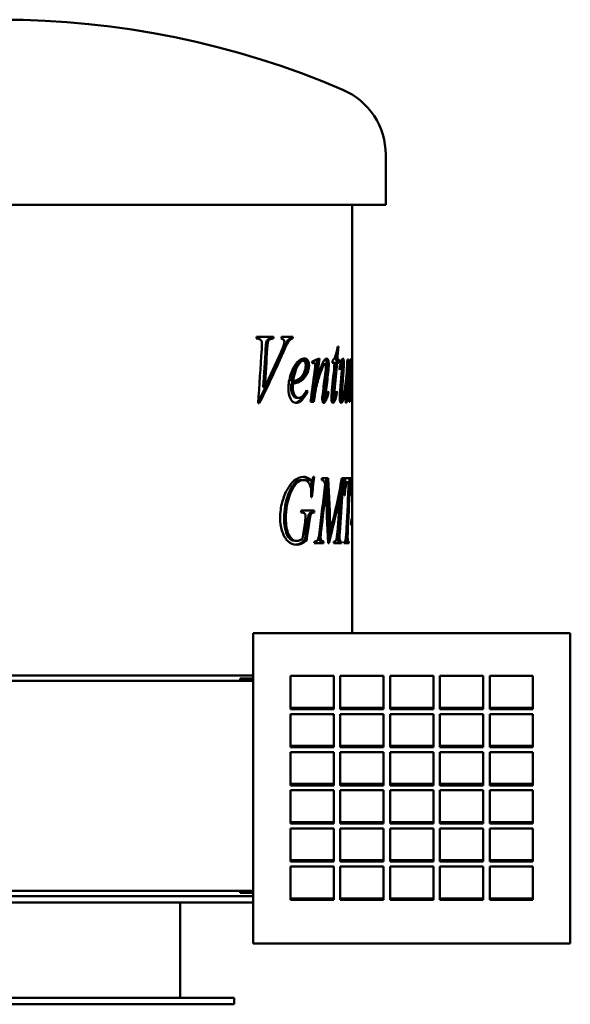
# Model space of a CAD drawing. Header units: millimetres. Extents: x 376 to 884, y 218 to 673.
# Tile 2 of 2: x 630 to 884, y 218 to 673. Entities that reach past the tile are written whole.
import ezdxf

# ---------------------------------------------------------------- set-up
doc = ezdxf.new("R2010")
doc.units = ezdxf.units.MM
doc.header["$LTSCALE"] = 3
doc.layers.add('Widoczne (ISO)', color=7, linetype='Continuous', lineweight=50)

msp = doc.modelspace()

# ---------------------------------------------------------------- linework, layer by layer
at = {"layer": 'Widoczne (ISO)'}
for p, q in [((799.12, 587.5), (799.12, 610.5)), ((799.12, 587.5), (444.12, 587.5)), ((783.62, 442.39), (783.62, 587.5)), ((739.3, 525.6), (739.85, 525.6)), ((747.27, 526.41), (739.45, 526.41)), ((743.92, 523.91), (744.68, 523.91)), ((746.34, 525.6), (747.11, 525.6)), ((756.2, 526.41), (750.99, 526.41)), ((754.29, 525.19), (755.11, 525.19)), ((755.25, 525.6), (756.08, 525.6)), ((777.22, 521.95), (776.95, 521.95)), ((760.12, 515.34), (760.98, 515.34)), ((765.12, 514.48), (765.94, 514.48)), ((774.42, 514.5), (775.51, 514.5)), ((775.63, 514.5), (776.59, 514.5)), ((775.76, 515.92), (776.71, 515.92)), ((776.59, 514.5), (777.47, 514.5)), ((777.57, 515.92), (776.71, 515.92)), ((781.92, 515.92), (781.4, 515.92)), ((782.36, 514.6), (782.57, 514.6)), ((770.16, 513.84), (771.09, 513.84)), ((778.19, 514.01), (778.78, 514.01)), ((783.15, 511.14), (783.25, 511.14)), ((783.27, 513.06), (783.4, 513.06)), ((783.43, 511.98), (783.54, 511.98)), ((755.49, 505.85), (756.32, 505.85)), ((766.31, 506.46), (767.21, 506.46)), ((780.78, 506.63), (780.96, 506.63)), ((782.5, 505.68), (782.84, 505.68)), ((742.46, 503.25), (743.21, 503.25)), ((755.41, 504.77), (756.24, 504.77)), ((762.28, 501.09), (762.92, 501.09)), ((772.35, 500.83), (772.7, 500.83)), ((774.42, 501.49), (775.37, 501.49)), ((776.23, 500.78), (776.57, 500.78)), ((781.55, 500.56), (781.7, 500.56)), ((782.38, 502.22), (782.77, 502.22)), ((757.98, 498.2), (758.83, 498.2)), ((764.38, 496.41), (765.91, 496.41)), ((765.51, 500.07), (766.4, 500.07)), ((770.47, 498.15), (771.4, 498.15)), ((774.36, 497.86), (775.31, 497.86)), ((774.51, 496.68), (775.46, 496.68)), ((778.04, 498.37), (779.01, 498.37)), ((780.51, 498.06), (781.21, 498.06)), ((780.56, 496.66), (781.19, 496.66)), ((782.17, 496.41), (782.58, 496.41)), ((782.27, 499.21), (782.66, 499.21)), ((740.14, 495.73), (740.69, 495.73)), ((760.26, 460.28), (761.12, 460.28)), ((763.12, 460.69), (764, 460.69)), ((763.84, 460.28), (764.73, 460.28)), ((765.99, 461.77), (765.62, 461.77)), ((772.57, 461.09), (769.66, 461.09)), ((780.39, 461.09), (778.83, 461.09)), ((778.83, 459.93), (779.81, 459.93)), ((779.41, 461.09), (779.41, 460.28)), ((779.41, 460.28), (780.39, 460.28)), ((780.39, 461.09), (780.39, 460.28)), ((783.37, 461.09), (780.45, 461.09)), ((770.77, 455.5), (771.41, 455.5)), ((777.79, 455.5), (778.28, 455.5)), ((780.75, 459.3), (781.74, 459.3)), ((781.74, 459.3), (781.99, 459.3)), ((781.99, 459.3), (782.49, 459.3)), ((782.49, 459.3), (782.76, 459.3)), ((764.59, 452.31), (764.97, 452.31)), ((778.24, 454.96), (779.21, 454.96)), ((780.02, 453.12), (780.19, 453.12)), ((783.15, 453.12), (783.21, 453.12)), ((766.1, 446.16), (760.05, 446.16)), ((759.92, 445.3), (760.24, 445.3)), ((765.11, 445.3), (766, 445.3)), ((783.62, 442.39), (783.24, 442.39)), ((772.67, 436.82), (773.61, 436.82)), ((781.01, 438.1), (781.67, 438.1)), ((783.18, 439.44), (783.62, 439.44)), ((783.62, 389.56), (783.62, 441.23)), ((761.71, 432.56), (762.58, 432.56)), ((776.86, 435.91), (777.83, 435.91)), ((757.16, 432.12), (758, 432.12)), ((766.08, 431.09), (770.33, 431.09)), ((766.46, 431.9), (766.18, 431.9)), ((769.51, 431.9), (770.43, 431.9)), ((772.51, 431.09), (772.84, 431.09)), ((775.08, 431.09), (778.62, 431.09)), ((775.34, 431.9), (775.15, 431.9)), ((777.57, 431.9), (778.54, 431.9)), ((778.67, 431.9), (778.54, 431.9)), ((779.8, 431.09), (782.09, 431.09)), ((779.98, 431.9), (779.86, 431.9)), ((780.99, 431.9), (781.98, 431.9)), ((782.12, 431.9), (781.98, 431.9)), ((737.88, 389.56), (737.88, 246.06)), ((884.38, 389.56), (737.88, 389.56)), ((884.38, 246.06), (884.38, 389.56)), ((617.12, 370), (732.96, 370)), ((737.88, 370), (732.96, 370)), ((755.13, 354.43), (755.13, 369.75)), ((755.13, 369.75), (775.13, 369.75)), ((775.13, 369.75), (775.13, 354.43)), ((778.13, 354.43), (778.13, 369.75)), ((778.13, 369.75), (798.13, 369.75)), ((798.13, 369.75), (798.13, 354.43)), ((801.13, 354.43), (801.13, 369.75)), ((801.13, 369.75), (821.13, 369.75)), ((821.13, 369.75), (821.13, 354.43)), ((824.13, 354.43), (824.13, 369.75)), ((824.13, 369.75), (844.13, 369.75)), ((844.13, 369.75), (844.13, 354.43)), ((847.13, 354.43), (847.13, 369.75)), ((847.13, 369.75), (867.13, 369.75)), ((867.13, 369.75), (867.13, 354.43)), ((614.77, 367.5), (731.78, 367.5)), ((731.78, 368.5), (732.96, 368.5)), ((731.78, 368.5), (731.78, 367.5)), ((737.88, 367.5), (731.78, 367.5)), ((737.88, 368.5), (732.96, 368.5)), ((755.13, 355.07), (775.13, 355.07)), ((778.13, 355.07), (798.13, 355.07)), ((801.13, 355.07), (821.13, 355.07)), ((824.13, 355.07), (844.13, 355.07)), ((847.13, 355.07), (867.13, 355.07)), ((775.13, 354.43), (755.13, 354.43)), ((755.13, 336.81), (755.13, 352.13)), ((755.13, 352.13), (775.13, 352.13)), ((775.13, 352.13), (775.13, 336.81)), ((798.13, 354.43), (778.13, 354.43)), ((778.13, 336.81), (778.13, 352.13)), ((778.13, 352.13), (798.13, 352.13)), ((798.13, 352.13), (798.13, 336.81)), ((821.13, 354.43), (801.13, 354.43)), ((801.13, 336.81), (801.13, 352.13)), ((801.13, 352.13), (821.13, 352.13)), ((821.13, 352.13), (821.13, 336.81)), ((844.13, 354.43), (824.13, 354.43)), ((824.13, 336.81), (824.13, 352.13)), ((824.13, 352.13), (844.13, 352.13)), ((844.13, 352.13), (844.13, 336.81)), ((867.13, 354.43), (847.13, 354.43)), ((847.13, 336.81), (847.13, 352.13)), ((847.13, 352.13), (867.13, 352.13)), ((867.13, 352.13), (867.13, 336.81)), ((755.13, 337.45), (775.13, 337.45)), ((775.13, 336.81), (755.13, 336.81)), ((778.13, 337.45), (798.13, 337.45)), ((798.13, 336.81), (778.13, 336.81)), ((801.13, 337.45), (821.13, 337.45)), ((821.13, 336.81), (801.13, 336.81)), ((824.13, 337.45), (844.13, 337.45)), ((844.13, 336.81), (824.13, 336.81)), ((847.13, 337.45), (867.13, 337.45)), ((867.13, 336.81), (847.13, 336.81)), ((755.13, 319.19), (755.13, 334.51)), ((755.13, 334.51), (775.13, 334.51)), ((775.13, 334.51), (775.13, 319.19)), ((778.13, 319.19), (778.13, 334.51)), ((778.13, 334.51), (798.13, 334.51)), ((798.13, 334.51), (798.13, 319.19)), ((801.13, 319.19), (801.13, 334.51)), ((801.13, 334.51), (821.13, 334.51)), ((821.13, 334.51), (821.13, 319.19)), ((824.13, 319.19), (824.13, 334.51)), ((824.13, 334.51), (844.13, 334.51)), ((844.13, 334.51), (844.13, 319.19)), ((847.13, 319.19), (847.13, 334.51)), ((847.13, 334.51), (867.13, 334.51)), ((867.13, 334.51), (867.13, 319.19)), ((755.13, 319.83), (775.13, 319.83)), ((775.13, 319.19), (755.13, 319.19)), ((778.13, 319.83), (798.13, 319.83)), ((798.13, 319.19), (778.13, 319.19)), ((801.13, 319.83), (821.13, 319.83)), ((821.13, 319.19), (801.13, 319.19)), ((824.13, 319.83), (844.13, 319.83)), ((844.13, 319.19), (824.13, 319.19)), ((847.13, 319.83), (867.13, 319.83)), ((867.13, 319.19), (847.13, 319.19)), ((755.13, 301.57), (755.13, 316.89)), ((755.13, 316.89), (775.13, 316.89)), ((775.13, 316.89), (775.13, 301.57)), ((778.13, 301.57), (778.13, 316.89)), ((778.13, 316.89), (798.13, 316.89)), ((798.13, 316.89), (798.13, 301.57)), ((801.13, 301.57), (801.13, 316.89)), ((801.13, 316.89), (821.13, 316.89)), ((821.13, 316.89), (821.13, 301.57)), ((824.13, 301.57), (824.13, 316.89)), ((824.13, 316.89), (844.13, 316.89)), ((844.13, 316.89), (844.13, 301.57)), ((847.13, 301.57), (847.13, 316.89)), ((847.13, 316.89), (867.13, 316.89)), ((867.13, 316.89), (867.13, 301.57)), ((755.13, 302.21), (775.13, 302.21)), ((775.13, 301.57), (755.13, 301.57)), ((778.13, 302.21), (798.13, 302.21)), ((798.13, 301.57), (778.13, 301.57)), ((801.13, 302.21), (821.13, 302.21)), ((821.13, 301.57), (801.13, 301.57)), ((824.13, 302.21), (844.13, 302.21)), ((844.13, 301.57), (824.13, 301.57)), ((847.13, 302.21), (867.13, 302.21)), ((867.13, 301.57), (847.13, 301.57)), ((755.13, 283.95), (755.13, 299.27)), ((755.13, 299.27), (775.13, 299.27)), ((775.13, 299.27), (775.13, 283.95)), ((778.13, 283.95), (778.13, 299.27)), ((778.13, 299.27), (798.13, 299.27)), ((798.13, 299.27), (798.13, 283.95)), ((801.13, 283.95), (801.13, 299.27)), ((801.13, 299.27), (821.13, 299.27)), ((821.13, 299.27), (821.13, 283.95)), ((824.13, 283.95), (824.13, 299.27)), ((824.13, 299.27), (844.13, 299.27)), ((844.13, 299.27), (844.13, 283.95)), ((847.13, 283.95), (847.13, 299.27)), ((847.13, 299.27), (867.13, 299.27)), ((867.13, 299.27), (867.13, 283.95)), ((755.13, 284.59), (775.13, 284.59)), ((775.13, 283.95), (755.13, 283.95)), ((778.13, 284.59), (798.13, 284.59)), ((798.13, 283.95), (778.13, 283.95)), ((801.13, 284.59), (821.13, 284.59)), ((821.13, 283.95), (801.13, 283.95)), ((824.13, 284.59), (844.13, 284.59)), ((844.13, 283.95), (824.13, 283.95)), ((847.13, 284.59), (867.13, 284.59)), ((867.13, 283.95), (847.13, 283.95)), ((755.13, 281.65), (775.13, 281.65)), ((755.13, 266.33), (755.13, 281.65)), ((775.13, 281.65), (775.13, 266.33)), ((778.13, 266.33), (778.13, 281.65)), ((778.13, 281.65), (798.13, 281.65)), ((798.13, 281.65), (798.13, 266.33)), ((801.13, 266.33), (801.13, 281.65)), ((801.13, 281.65), (821.13, 281.65)), ((821.13, 281.65), (821.13, 266.33)), ((824.13, 266.33), (824.13, 281.65)), ((824.13, 281.65), (844.13, 281.65)), ((844.13, 281.65), (844.13, 266.33)), ((847.13, 266.33), (847.13, 281.65)), ((847.13, 281.65), (867.13, 281.65)), ((867.13, 281.65), (867.13, 266.33)), ((614.77, 270.5), (731.78, 270.5)), ((737.88, 270.5), (731.78, 270.5)), ((731.78, 269.5), (731.78, 270.5)), ((731.78, 269.5), (732.96, 269.5)), ((737.88, 269.5), (732.96, 269.5)), ((737.88, 265), (436.62, 265)), ((732.96, 268), (617.12, 268)), ((704.12, 265), (704.12, 221)), ((732.96, 268), (737.88, 268)), ((755.13, 266.97), (775.13, 266.97)), ((775.13, 266.33), (755.13, 266.33)), ((778.13, 266.97), (798.13, 266.97)), ((798.13, 266.33), (778.13, 266.33)), ((801.13, 266.97), (821.13, 266.97)), ((821.13, 266.33), (801.13, 266.33)), ((824.13, 266.97), (844.13, 266.97)), ((844.13, 266.33), (824.13, 266.33)), ((847.13, 266.97), (867.13, 266.97)), ((867.13, 266.33), (847.13, 266.33)), ((737.88, 246.06), (884.38, 246.06)), ((729.12, 221), (514.12, 221)), ((729.12, 221), (729.12, 218)), ((729.12, 218), (514.12, 218))]:
    msp.add_line(p, q, dxfattribs=at)
for centre, radius, start, end in [((621.62, 273), 400, 66.7905, 113.2095), ((766.34, 610.5), 32.78, 0, 66.7905)]:
    msp.add_arc(centre, radius, start, end, dxfattribs=at)
for points in [[(739.3, 525.6), (739.35, 525.87), (739.4, 526.14), (739.45, 526.41)], [(741.81, 520.7), (741.89, 521.98), (741.93, 522.84), (741.93, 523.28)], [(743.92, 523.91), (743.82, 523.59), (743.73, 522.66), (743.63, 521.14)], [(744.68, 523.91), (744.58, 523.59), (744.48, 522.66), (744.39, 521.14)], [(746.49, 526.41), (746.44, 526.14), (746.39, 525.87), (746.34, 525.6)], [(747.27, 526.41), (747.22, 526.14), (747.16, 525.87), (747.11, 525.6)], [(750.82, 525.6), (750.88, 525.87), (750.93, 526.14), (750.99, 526.41)], [(752.07, 522.84), (752.2, 523.29), (752.26, 523.69), (752.26, 524.04)], [(755.25, 525.6), (754.85, 525.54), (754.53, 525.4), (754.29, 525.19)], [(756.08, 525.6), (755.67, 525.54), (755.35, 525.4), (755.11, 525.19)], [(755.37, 526.41), (755.33, 526.14), (755.29, 525.87), (755.25, 525.6)], [(756.2, 526.41), (756.16, 526.14), (756.12, 525.87), (756.08, 525.6)], [(740.14, 495.73), (740.7, 504.05), (741.26, 512.38), (741.81, 520.7)], [(743.63, 521.14), (743.24, 515.18), (742.85, 509.22), (742.46, 503.25)], [(744.39, 521.14), (744, 515.18), (743.61, 509.22), (743.21, 503.25)], [(743.21, 503.25), (745.79, 508.58), (748.27, 513.91), (750.63, 519.23)], [(750.63, 519.23), (751.4, 520.96), (751.88, 522.17), (752.07, 522.84)], [(777.22, 521.95), (777.06, 519.94), (776.89, 517.93), (776.71, 515.92)], [(750.67, 518.69), (747.39, 511.18), (743.88, 503.67), (740.17, 496.16)], [(751.47, 518.69), (748.11, 511.04), (744.5, 503.38), (740.69, 495.73)], [(765.06, 515.07), (766.24, 515.52), (767.37, 515.98), (768.44, 516.44)], [(765.15, 514.26), (765.12, 514.53), (765.09, 514.8), (765.06, 515.07)], [(765.52, 514.38), (765.4, 514.34), (765.27, 514.3), (765.15, 514.26)], [(765.94, 514.48), (765.86, 514.48), (765.73, 514.44), (765.52, 514.38)], [(767.49, 516.04), (767.1, 512.85), (766.71, 509.65), (766.31, 506.46)], [(768.44, 516.44), (768.04, 513.11), (767.63, 509.79), (767.21, 506.46)], [(774.26, 501.71), (774.69, 505.97), (775.11, 510.24), (775.51, 514.5)], [(774.42, 514.5), (774.45, 514.8), (774.47, 515.09), (774.5, 515.38)], [(775.63, 514.5), (775.24, 510.16), (774.84, 505.83), (774.42, 501.49)], [(776.59, 514.5), (776.2, 510.16), (775.79, 505.83), (775.37, 501.49)], [(775.9, 517.59), (775.85, 517.03), (775.8, 516.48), (775.76, 515.92)], [(776.61, 515.92), (776.58, 515.45), (776.54, 514.98), (776.51, 514.5)], [(777.57, 515.92), (777.54, 515.45), (777.51, 514.98), (777.47, 514.5)], [(777.68, 511.71), (778, 513.42), (778.33, 514.68), (778.66, 515.48)], [(778.66, 515.48), (778.91, 516.12), (779.14, 516.44), (779.33, 516.44)], [(778.72, 515.62), (778.78, 515.24), (778.81, 514.78), (778.81, 514.23)], [(778.81, 514.23), (778.81, 514.16), (778.81, 514.09), (778.8, 514)], [(779.78, 514.23), (779.78, 513.43), (779.71, 512.02), (779.56, 509.99)], [(781.92, 515.92), (781.73, 511.46), (781.52, 507), (781.29, 502.54)], [(781.32, 514.09), (781.35, 514.7), (781.38, 515.31), (781.4, 515.92)], [(782.34, 515.21), (782.65, 515.62), (782.91, 516.03), (783.11, 516.44)], [(782.37, 514.4), (782.36, 514.67), (782.35, 514.94), (782.34, 515.21)], [(782.57, 514.6), (782.53, 514.6), (782.47, 514.53), (782.37, 514.4)], [(782.69, 514.26), (782.66, 514.49), (782.62, 514.6), (782.57, 514.6)], [(782.72, 513.57), (782.72, 513.85), (782.71, 514.08), (782.69, 514.26)], [(783.11, 516.44), (783.03, 512.85), (782.94, 509.26), (782.84, 505.68)], [(782.84, 505.68), (783.1, 510.09), (783.27, 513.18), (783.38, 514.94)], [(783.38, 514.94), (783.45, 515.94), (783.49, 516.44), (783.52, 516.44)], [(783.57, 514.75), (783.57, 513.78), (783.56, 512.86), (783.54, 511.98)], [(762.08, 509.72), (761.45, 508.27), (760.5, 507.09), (759.2, 506.19)], [(762.95, 509.72), (762.32, 508.27), (761.37, 507.09), (760.05, 506.19)], [(762.8, 513.23), (762.8, 512), (762.57, 510.83), (762.08, 509.72)], [(763.68, 513.23), (763.68, 512), (763.44, 510.83), (762.95, 509.72)], [(764.38, 496.41), (765.01, 501.04), (765.62, 505.66), (766.23, 510.29)], [(766.23, 510.29), (766.44, 511.94), (766.54, 512.93), (766.54, 513.28)], [(769.54, 513.3), (769.53, 513.29), (769.52, 513.28), (769.52, 513.28)], [(770.16, 513.84), (770, 513.84), (769.79, 513.66), (769.54, 513.3)], [(770.13, 501.36), (770.53, 504.33), (770.91, 507.3), (771.28, 510.26)], [(771.09, 513.84), (770.92, 513.84), (770.71, 513.66), (770.46, 513.3)], [(771.62, 510.04), (771.25, 506.96), (770.87, 503.88), (770.48, 500.8)], [(771.28, 510.26), (771.43, 511.37), (771.5, 512.23), (771.5, 512.84)], [(772.55, 510.04), (772.18, 506.96), (771.8, 503.88), (771.41, 500.8)], [(771.87, 513.55), (771.87, 512.66), (771.79, 511.5), (771.62, 510.04)], [(772.8, 513.55), (772.8, 512.66), (772.72, 511.5), (772.55, 510.04)], [(777.86, 511.22), (777.8, 511.38), (777.74, 511.54), (777.68, 511.71)], [(778.17, 503.47), (778.37, 505.75), (778.56, 508.03), (778.75, 510.31)], [(778.75, 510.31), (778.89, 511.94), (778.95, 512.97), (778.95, 513.37)], [(779.56, 509.99), (779.38, 507.64), (779.19, 505.29), (779, 502.93)], [(782.17, 496.41), (782.34, 501), (782.5, 505.58), (782.65, 510.16)], [(782.65, 510.16), (782.7, 511.76), (782.72, 512.9), (782.72, 513.57)], [(783.25, 511.14), (783.17, 509.71), (783.06, 507.84), (782.93, 505.53)], [(783.36, 512.88), (783.34, 512.67), (783.3, 512.09), (783.25, 511.14)], [(783.4, 513.06), (783.38, 513.06), (783.37, 513), (783.36, 512.88)], [(783.42, 512.88), (783.41, 513), (783.41, 513.06), (783.4, 513.06)], [(783.43, 512.32), (783.43, 512.6), (783.42, 512.79), (783.42, 512.88)], [(783.54, 511.98), (783.53, 511.31), (783.52, 510.97), (783.49, 510.97)], [(759.2, 506.19), (758.33, 505.59), (757.09, 505.11), (755.41, 504.77)], [(760.05, 506.19), (759.18, 505.59), (757.93, 505.11), (756.24, 504.77)], [(756.32, 505.85), (757.57, 506.09), (758.54, 506.52), (759.28, 507.12)], [(766.96, 506.46), (766.76, 505.75), (766.55, 504.99), (766.34, 504.18)], [(780.57, 499.62), (780.61, 500.64), (780.75, 502.97), (780.96, 506.63)], [(782.93, 505.53), (782.87, 504.55), (782.82, 503.45), (782.77, 502.22)], [(755.41, 504.77), (755.36, 504.04), (755.34, 503.42), (755.34, 502.93)], [(756.24, 504.77), (756.19, 504.04), (756.17, 503.42), (756.17, 502.93)], [(762.92, 501.09), (761.21, 497.63), (759.48, 495.9), (757.76, 495.9)], [(762.7, 501.73), (762.77, 501.52), (762.85, 501.31), (762.92, 501.09)], [(766.34, 504.18), (766.01, 502.92), (765.73, 501.55), (765.51, 500.07)], [(767.24, 504.18), (766.91, 502.92), (766.63, 501.55), (766.4, 500.07)], [(769.79, 497.71), (769.79, 498.43), (769.91, 499.65), (770.13, 501.36)], [(770.48, 500.8), (770.35, 499.74), (770.29, 499.09), (770.29, 498.86)], [(771.41, 500.8), (771.28, 499.74), (771.21, 499.09), (771.21, 498.86)], [(772.7, 500.83), (772.23, 498.9), (771.77, 497.53), (771.32, 496.73)], [(771.61, 498.42), (771.87, 499.03), (772.15, 499.97), (772.45, 501.24)], [(772.45, 501.24), (772.53, 501.1), (772.62, 500.96), (772.7, 500.83)], [(774, 498.06), (774, 498.86), (774.09, 500.07), (774.26, 501.71)], [(774.42, 501.49), (774.26, 500), (774.19, 499.04), (774.19, 498.59)], [(775.37, 501.49), (775.21, 500), (775.13, 499.04), (775.13, 498.59)], [(776.57, 500.78), (776.19, 498.82), (775.82, 497.45), (775.46, 496.68)], [(775.71, 498.59), (775.81, 498.89), (776.02, 499.8), (776.35, 501.32)], [(776.35, 501.32), (776.42, 501.14), (776.49, 500.96), (776.57, 500.78)], [(777.87, 498.37), (777.87, 499.49), (777.97, 501.18), (778.17, 503.47)], [(779, 502.93), (778.84, 501.02), (778.76, 499.81), (778.76, 499.31)], [(781.29, 502.54), (781.19, 500.55), (781.13, 499.29), (781.13, 498.77)], [(781.7, 500.56), (781.55, 498.76), (781.38, 497.46), (781.19, 496.66)], [(781.6, 501.07), (781.63, 500.9), (781.67, 500.73), (781.7, 500.56)], [(782.77, 502.22), (782.71, 500.56), (782.67, 499.55), (782.66, 499.21)], [(761.45, 499.95), (760.08, 497.49), (758.7, 496.15), (757.33, 495.93)], [(765.51, 500.07), (765.35, 498.85), (765.19, 497.63), (765.02, 496.41)], [(766.4, 500.07), (766.24, 498.85), (766.08, 497.63), (765.91, 496.41)], [(770.4, 496.73), (770.28, 496.52), (770.17, 496.35), (770.05, 496.22)], [(771, 498.15), (770.8, 497.57), (770.6, 497.09), (770.4, 496.73)], [(771.32, 496.73), (771.01, 496.18), (770.73, 495.9), (770.48, 495.9)], [(771.4, 498.15), (771.45, 498.15), (771.52, 498.24), (771.61, 498.42)], [(774.51, 496.68), (774.44, 496.52), (774.36, 496.39), (774.29, 496.28)], [(774.94, 497.86), (774.79, 497.38), (774.65, 496.98), (774.51, 496.68)], [(775.46, 496.68), (775.22, 496.16), (774.97, 495.9), (774.71, 495.9)], [(775.31, 497.86), (775.41, 497.86), (775.54, 498.1), (775.71, 498.59)], [(777.87, 498.57), (777.91, 498.44), (777.97, 498.37), (778.04, 498.37)], [(780.51, 497.64), (780.51, 498.15), (780.53, 498.81), (780.57, 499.62)], [(781.19, 496.66), (781.07, 496.15), (780.95, 495.9), (780.82, 495.9)], [(782.66, 499.21), (782.64, 498.28), (782.61, 497.34), (782.58, 496.41)], [(760.26, 460.28), (757.92, 460.28), (755.84, 458.13), (754.18, 453.83)], [(761.12, 460.28), (758.76, 460.28), (756.67, 458.13), (755, 453.83)], [(756.71, 459.86), (758.18, 461.14), (759.65, 461.77), (761.12, 461.77)], [(760.68, 461.75), (761.59, 461.67), (762.4, 461.32), (763.12, 460.69)], [(761.12, 461.77), (762.21, 461.77), (763.16, 461.41), (764, 460.69)], [(763.12, 460.69), (763.45, 460.42), (763.69, 460.28), (763.84, 460.28)], [(764, 460.69), (764.33, 460.42), (764.57, 460.28), (764.73, 460.28)], [(764.95, 460.33), (764.81, 459.04), (764.67, 457.74), (764.53, 456.45)], [(765.99, 461.77), (765.66, 458.62), (765.31, 455.47), (764.97, 452.31)], [(769.57, 460.28), (769.6, 460.55), (769.63, 460.82), (769.66, 461.09)], [(771.64, 461.09), (771.99, 453), (772.34, 444.91), (772.67, 436.82)], [(772.57, 461.09), (772.93, 453), (773.27, 444.91), (773.61, 436.82)], [(773.61, 436.82), (775.66, 444.91), (777.4, 453), (778.83, 461.09)], [(779.41, 460.28), (779.09, 460.16), (778.89, 460.05), (778.83, 459.93)], [(780.39, 460.28), (780.07, 460.16), (779.87, 460.05), (779.81, 459.93)], [(780.02, 453.12), (780.17, 455.78), (780.31, 458.43), (780.45, 461.09)], [(782.37, 461.09), (782.36, 460.49), (782.35, 459.89), (782.34, 459.3)], [(783.37, 461.09), (783.32, 458.43), (783.27, 455.78), (783.21, 453.12)], [(768.47, 436.01), (769.39, 443.48), (770.26, 450.95), (771.1, 458.41)], [(771.41, 455.5), (770.73, 449.31), (770.03, 443.11), (769.3, 436.92)], [(772.51, 431.09), (772.15, 439.22), (771.78, 447.36), (771.41, 455.5)], [(778.28, 455.5), (776.78, 447.36), (774.96, 439.22), (772.84, 431.09)], [(776.93, 438.1), (777.41, 443.9), (777.86, 449.7), (778.28, 455.5)], [(780.75, 459.3), (780.61, 459.3), (780.47, 459.24), (780.35, 459.12)], [(781.01, 438), (781.37, 445.1), (781.7, 452.2), (781.99, 459.3)], [(782.49, 459.3), (782.25, 452.23), (781.98, 445.16), (781.67, 438.1)], [(783.11, 458.68), (783.07, 459.09), (782.97, 459.3), (782.76, 459.3)], [(783.18, 456.23), (783.18, 457.31), (783.16, 458.13), (783.11, 458.68)], [(783.15, 453.12), (783.17, 454.28), (783.18, 455.32), (783.18, 456.23)], [(754.18, 453.83), (752.86, 450.43), (752.17, 446.63), (752.17, 442.41)], [(755, 453.83), (753.67, 450.43), (752.98, 446.63), (752.98, 442.41)], [(764.59, 452.31), (764.65, 453.42), (764.68, 454.24), (764.68, 454.76)], [(778.21, 454.48), (777.79, 448.29), (777.34, 442.1), (776.86, 435.91)], [(779.21, 454.96), (778.78, 448.61), (778.32, 442.26), (777.83, 435.91)], [(759.92, 445.3), (759.97, 445.59), (760.01, 445.87), (760.05, 446.16)], [(765.21, 446.16), (765.18, 445.87), (765.15, 445.59), (765.11, 445.3)], [(766.1, 446.16), (766.07, 445.87), (766.04, 445.59), (766, 445.3)], [(761.78, 444.66), (761.47, 445.09), (760.96, 445.3), (760.24, 445.3)], [(762.06, 443.44), (762.06, 443.98), (761.97, 444.39), (761.78, 444.66)], [(761.83, 440.89), (761.98, 441.95), (762.06, 442.8), (762.06, 443.44)], [(763.35, 443.61), (763.23, 443.22), (763.04, 442.06), (762.78, 440.13)], [(764.23, 443.61), (764.11, 443.22), (763.92, 442.06), (763.66, 440.13)], [(783.18, 439.44), (783.2, 440.42), (783.22, 441.41), (783.24, 442.39)], [(783.62, 442.39), (783.63, 441.41), (783.62, 440.42), (783.62, 439.44)], [(760.72, 433.17), (761.09, 435.74), (761.46, 438.32), (761.83, 440.89)], [(762.78, 440.13), (762.43, 437.61), (762.07, 435.08), (761.71, 432.56)], [(763.66, 440.13), (763.3, 437.61), (762.94, 435.08), (762.58, 432.56)], [(769.3, 436.92), (769.11, 435.35), (769.02, 434.29), (769.02, 433.73)], [(773.34, 436.82), (773.04, 435.58), (772.74, 434.34), (772.42, 433.1)], [(781.67, 438.1), (781.56, 435.71), (781.49, 434.24), (781.49, 433.68)], [(766.46, 431.9), (767.11, 431.9), (767.56, 432.23), (767.85, 432.9)], [(767.85, 432.9), (768.05, 433.37), (768.26, 434.41), (768.47, 436.01)], [(768.11, 433.8), (768.11, 433.78), (768.11, 433.76), (768.11, 433.73)], [(775.34, 431.9), (775.69, 431.9), (775.95, 432.06), (776.13, 432.39)], [(776.86, 435.91), (776.78, 434.93), (776.73, 434.17), (776.73, 433.61)], [(776.73, 433.61), (776.73, 433.1), (776.79, 432.72), (776.89, 432.46)], [(776.89, 432.46), (777.04, 432.08), (777.27, 431.9), (777.57, 431.9)], [(777.83, 435.91), (777.74, 434.93), (777.7, 434.17), (777.7, 433.61)], [(777.7, 433.61), (777.7, 433.1), (777.75, 432.72), (777.85, 432.46)], [(777.85, 432.46), (778.01, 432.08), (778.24, 431.9), (778.54, 431.9)], [(779.98, 431.9), (780.22, 431.9), (780.4, 432.08), (780.52, 432.46)], [(766.08, 431.09), (766.11, 431.36), (766.15, 431.63), (766.18, 431.9)], [(769.51, 431.9), (769.48, 431.63), (769.44, 431.36), (769.41, 431.09)], [(770.43, 431.9), (770.39, 431.63), (770.36, 431.36), (770.33, 431.09)], [(775.08, 431.09), (775.1, 431.36), (775.13, 431.63), (775.15, 431.9)], [(777.7, 431.9), (777.68, 431.63), (777.67, 431.36), (777.65, 431.09)], [(778.67, 431.9), (778.65, 431.63), (778.63, 431.36), (778.62, 431.09)], [(779.8, 431.09), (779.82, 431.36), (779.84, 431.63), (779.86, 431.9)], [(781.13, 431.9), (781.12, 431.63), (781.11, 431.36), (781.1, 431.09)], [(782.12, 431.9), (782.11, 431.63), (782.1, 431.36), (782.09, 431.09)]]:
    msp.add_open_spline(points, degree=3, dxfattribs=at)
for points, knots in [([(741.93, 523.28), (741.93, 523.95), (741.76, 524.5), (741.43, 524.94), (741.1, 525.38), (740.58, 525.6), (739.85, 525.6)], [0, 0, 0, 0, 1, 1, 1, 2, 2, 2, 2]), ([(746.34, 525.6), (745.53, 525.59), (744.96, 525.45), (744.66, 525.2), (744.35, 524.95), (744.11, 524.52), (743.92, 523.91)], [0, 0, 0, 0, 1, 1, 1, 2, 2, 2, 2]), ([(747.11, 525.6), (746.3, 525.59), (745.73, 525.45), (745.42, 525.2), (745.12, 524.95), (744.87, 524.52), (744.68, 523.91)], [0, 0, 0, 0, 1, 1, 1, 2, 2, 2, 2]), ([(754.29, 525.19), (753.83, 524.8), (753.37, 524.21), (752.91, 523.44), (752.45, 522.66), (751.71, 521.08), (750.67, 518.69)], [0, 0, 0, 0, 1, 1, 1, 2, 2, 2, 2]), ([(752.26, 524.04), (752.26, 524.43), (752.16, 524.77), (751.96, 525.07), (751.76, 525.36), (751.39, 525.54), (750.82, 525.6)], [0, 0, 0, 0, 1, 1, 1, 2, 2, 2, 2]), ([(755.11, 525.19), (754.65, 524.8), (754.18, 524.21), (753.72, 523.44), (753.26, 522.66), (752.52, 521.08), (751.47, 518.69)], [0, 0, 0, 0, 1, 1, 1, 2, 2, 2, 2]), ([(774.5, 515.38), (775.04, 515.83), (775.47, 516.49), (775.82, 517.37), (776.16, 518.25), (776.54, 519.78), (776.95, 521.95)], [0, 0, 0, 0, 1, 1, 1, 2, 2, 2, 2]), ([(754.12, 502.42), (754.12, 504.62), (754.51, 506.88), (755.28, 509.17), (756.04, 511.47), (756.99, 513.25), (758.1, 514.53), (759.2, 515.8), (760.31, 516.44), (761.41, 516.44)], [0, 0, 0, 0, 1, 1, 1, 2, 2, 2, 3, 3, 3, 3]), ([(760.12, 515.34), (759.34, 515.34), (758.49, 514.53), (757.56, 512.93), (756.64, 511.33), (755.94, 508.97), (755.49, 505.85)], [0, 0, 0, 0, 1, 1, 1, 2, 2, 2, 2]), ([(760.98, 515.34), (760.19, 515.34), (759.34, 514.53), (758.41, 512.93), (757.48, 511.33), (756.78, 508.97), (756.32, 505.85)], [0, 0, 0, 0, 1, 1, 1, 2, 2, 2, 2]), ([(760.97, 516.4), (761.54, 516.31), (761.97, 516), (762.26, 515.48), (762.62, 514.84), (762.8, 514.09), (762.8, 513.23)], [0.188821, 0.188821, 0.188821, 0.188821, 1, 1, 1, 2, 2, 2, 2]), ([(762.14, 513.25), (762.14, 513.87), (762.05, 514.38), (761.84, 514.76), (761.64, 515.14), (761.36, 515.34), (760.98, 515.34)], [0, 0, 0, 0, 1, 1, 1, 2, 2, 2, 2]), ([(761.41, 516.44), (762.2, 516.44), (762.77, 516.12), (763.13, 515.48), (763.5, 514.84), (763.68, 514.09), (763.68, 513.23)], [0, 0, 0, 0, 1, 1, 1, 2, 2, 2, 2]), ([(766.54, 513.28), (766.54, 513.59), (766.49, 513.86), (766.37, 514.11), (766.25, 514.35), (766.11, 514.48), (765.94, 514.48)], [0, 0, 0, 0, 1, 1, 1, 2, 2, 2, 2]), ([(767.21, 506.46), (768.5, 510.53), (769.42, 513.21), (770.05, 514.5), (770.67, 515.79), (771.26, 516.44), (771.8, 516.44)], [0, 0, 0, 0, 1, 1, 1, 2, 2, 2, 2]), ([(771.27, 516.24), (771.39, 516.11), (771.5, 515.9), (771.59, 515.63), (771.78, 515.09), (771.87, 514.4), (771.87, 513.55)], [0.493629, 0.493629, 0.493629, 0.493629, 1, 1, 1, 2, 2, 2, 2]), ([(771.8, 516.44), (772.1, 516.44), (772.34, 516.17), (772.52, 515.63), (772.71, 515.09), (772.8, 514.4), (772.8, 513.55)], [0, 0, 0, 0, 1, 1, 1, 2, 2, 2, 2]), ([(779.33, 516.44), (779.47, 516.44), (779.58, 516.23), (779.66, 515.81), (779.74, 515.4), (779.78, 514.87), (779.78, 514.23)], [0, 0, 0, 0, 1, 1, 1, 2, 2, 2, 2]), ([(783.52, 516.44), (783.53, 516.44), (783.55, 516.3), (783.55, 516.01), (783.56, 515.72), (783.57, 515.3), (783.57, 514.75)], [0, 0, 0, 0, 1, 1, 1, 2, 2, 2, 2]), ([(759.28, 507.12), (760.26, 507.94), (760.97, 508.91), (761.44, 510.04), (761.91, 511.17), (762.14, 512.24), (762.14, 513.25)], [0, 0, 0, 0, 1, 1, 1, 2, 2, 2, 2]), ([(770.46, 513.3), (769.99, 512.65), (769.5, 511.56), (768.97, 510.03), (768.44, 508.5), (767.86, 506.55), (767.24, 504.18)], [0, 0, 0, 0, 1, 1, 1, 2, 2, 2, 2]), ([(771.5, 512.84), (771.5, 513.13), (771.46, 513.37), (771.38, 513.56), (771.3, 513.75), (771.2, 513.84), (771.09, 513.84)], [0, 0, 0, 0, 1, 1, 1, 2, 2, 2, 2]), ([(778.78, 514.01), (778.69, 514.01), (778.6, 513.9), (778.51, 513.68), (778.41, 513.46), (778.21, 512.64), (777.86, 511.22)], [0, 0, 0, 0, 1, 1, 1, 2, 2, 2, 2]), ([(778.95, 513.37), (778.95, 513.54), (778.93, 513.68), (778.9, 513.82), (778.86, 513.95), (778.82, 514.01), (778.78, 514.01)], [0, 0, 0, 0, 1, 1, 1, 2, 2, 2, 2]), ([(779.01, 498.37), (779.13, 498.37), (779.28, 498.62), (779.47, 499.1), (779.65, 499.58), (779.89, 500.66), (780.17, 502.34), (780.45, 504.03), (780.66, 505.6), (780.83, 507.08), (780.99, 508.55), (781.15, 510.88), (781.32, 514.09)], [0, 0, 0, 0, 1, 1, 1, 2, 2, 2, 3, 3, 3, 4, 4, 4, 4]), ([(783.49, 510.97), (783.48, 510.97), (783.46, 511.08), (783.45, 511.3), (783.44, 511.52), (783.43, 511.86), (783.43, 512.32)], [0, 0, 0, 0, 1, 1, 1, 2, 2, 2, 2]), ([(780.96, 506.63), (780.49, 502.53), (780.03, 499.72), (779.65, 498.19), (779.26, 496.66), (778.88, 495.9), (778.51, 495.9)], [0, 0, 0, 0, 1, 1, 1, 2, 2, 2, 2]), ([(757.76, 495.9), (756.59, 495.9), (755.68, 496.58), (755.06, 497.93), (754.43, 499.29), (754.12, 500.78), (754.12, 502.42)], [0, 0, 0, 0, 1, 1, 1, 2, 2, 2, 2]), ([(755.34, 502.93), (755.34, 501.63), (755.6, 500.51), (756.12, 499.59), (756.64, 498.66), (757.26, 498.2), (757.98, 498.2)], [0, 0, 0, 0, 1, 1, 1, 2, 2, 2, 2]), ([(756.17, 502.93), (756.17, 501.63), (756.44, 500.51), (756.96, 499.59), (757.48, 498.66), (758.11, 498.2), (758.83, 498.2)], [0, 0, 0, 0, 1, 1, 1, 2, 2, 2, 2]), ([(758.83, 498.2), (759.4, 498.2), (759.94, 498.42), (760.46, 498.85), (760.97, 499.29), (761.73, 500.25), (762.7, 501.73)], [0, 0, 0, 0, 1, 1, 1, 2, 2, 2, 2]), ([(781.21, 498.06), (781.24, 498.06), (781.28, 498.16), (781.32, 498.37), (781.35, 498.59), (781.45, 499.49), (781.6, 501.07)], [0, 0, 0, 0, 1, 1, 1, 2, 2, 2, 2]), ([(770.48, 495.9), (770.27, 495.9), (770.1, 496.06), (769.98, 496.39), (769.85, 496.72), (769.79, 497.16), (769.79, 497.71)], [0, 0, 0, 0, 1, 1, 1, 2, 2, 2, 2]), ([(770.29, 498.86), (770.29, 498.67), (770.31, 498.5), (770.35, 498.36), (770.39, 498.22), (770.43, 498.15), (770.47, 498.15)], [0, 0, 0, 0, 1, 1, 1, 2, 2, 2, 2]), ([(771.21, 498.86), (771.21, 498.67), (771.23, 498.5), (771.27, 498.36), (771.31, 498.22), (771.35, 498.15), (771.4, 498.15)], [0, 0, 0, 0, 1, 1, 1, 2, 2, 2, 2]), ([(774.71, 495.9), (774.5, 495.9), (774.33, 496.1), (774.2, 496.5), (774.07, 496.9), (774, 497.42), (774, 498.06)], [0, 0, 0, 0, 1, 1, 1, 2, 2, 2, 2]), ([(774.19, 498.59), (774.19, 498.37), (774.2, 498.19), (774.24, 498.06), (774.27, 497.92), (774.31, 497.86), (774.36, 497.86)], [0, 0, 0, 0, 1, 1, 1, 2, 2, 2, 2]), ([(775.13, 498.59), (775.13, 498.37), (775.15, 498.19), (775.18, 498.06), (775.22, 497.92), (775.26, 497.86), (775.31, 497.86)], [0, 0, 0, 0, 1, 1, 1, 2, 2, 2, 2]), ([(778.51, 495.9), (778.33, 495.9), (778.18, 496.13), (778.06, 496.6), (777.93, 497.06), (777.87, 497.66), (777.87, 498.37)], [0, 0, 0, 0, 1, 1, 1, 2, 2, 2, 2]), ([(778.72, 498.37), (778.7, 498.31), (778.69, 498.25), (778.67, 498.19), (778.48, 497.42), (778.28, 496.85), (778.09, 496.47)], [0.9611634, 0.9611634, 0.9611634, 0.9611634, 1, 1, 1, 1.5027756, 1.5027756, 1.5027756, 1.5027756]), ([(778.76, 499.31), (778.76, 499.01), (778.78, 498.78), (778.82, 498.62), (778.87, 498.46), (778.93, 498.37), (779.01, 498.37)], [0, 0, 0, 0, 1, 1, 1, 2, 2, 2, 2]), ([(780.82, 495.9), (780.73, 495.9), (780.65, 496.06), (780.6, 496.39), (780.54, 496.72), (780.51, 497.13), (780.51, 497.64)], [0, 0, 0, 0, 1, 1, 1, 2, 2, 2, 2]), ([(781.13, 498.77), (781.13, 498.52), (781.14, 498.34), (781.15, 498.23), (781.17, 498.11), (781.18, 498.06), (781.21, 498.06)], [0, 0, 0, 0, 1, 1, 1, 2, 2, 2, 2]), ([(750.32, 442.7), (750.32, 445.3), (750.65, 447.77), (751.3, 450.11), (751.95, 452.44), (752.76, 454.42), (753.71, 456.04), (754.65, 457.66), (755.66, 458.93), (756.71, 459.86)], [0, 0, 0, 0, 1, 1, 1, 2, 2, 2, 3, 3, 3, 3]), ([(764.68, 454.76), (764.68, 456.22), (764.38, 457.5), (763.76, 458.61), (763.14, 459.72), (762.28, 460.28), (761.12, 460.28)], [0, 0, 0, 0, 1, 1, 1, 2, 2, 2, 2]), ([(764.73, 460.28), (764.89, 460.28), (765.04, 460.36), (765.16, 460.53), (765.28, 460.71), (765.44, 461.12), (765.62, 461.77)], [0, 0, 0, 0, 1, 1, 1, 2, 2, 2, 2]), ([(771.1, 458.41), (770.91, 459.07), (770.73, 459.51), (770.55, 459.74), (770.38, 459.97), (770.06, 460.15), (769.57, 460.28)], [0, 0, 0, 0, 1, 1, 1, 2, 2, 2, 2]), ([(778.83, 459.93), (778.73, 459.72), (778.63, 459.29), (778.54, 458.65), (778.46, 458.07), (778.37, 457.02), (778.27, 455.5)], [0, 0, 0, 0, 1, 1, 1, 1.897518, 1.897518, 1.897518, 1.897518]), ([(779.81, 459.93), (779.7, 459.72), (779.6, 459.29), (779.51, 458.65), (779.42, 458), (779.32, 456.77), (779.21, 454.96)], [0, 0, 0, 0, 1, 1, 1, 2, 2, 2, 2]), ([(781.74, 459.3), (781.47, 459.3), (781.22, 459.08), (781.02, 458.64), (780.82, 458.19), (780.65, 457.55), (780.52, 456.71), (780.39, 455.87), (780.28, 454.67), (780.19, 453.12)], [0, 0, 0, 0, 1, 1, 1, 2, 2, 2, 3, 3, 3, 3]), ([(758.03, 430.4), (756.32, 430.4), (754.87, 430.99), (753.74, 432.18), (752.6, 433.36), (751.73, 434.93), (751.17, 436.88), (750.61, 438.84), (750.32, 440.78), (750.32, 442.7)], [0, 0, 0, 0, 1, 1, 1, 2, 2, 2, 3, 3, 3, 3]), ([(752.17, 442.41), (752.17, 439.62), (752.6, 437.2), (753.43, 435.17), (754.26, 433.13), (755.53, 432.12), (757.16, 432.12)], [0, 0, 0, 0, 1, 1, 1, 2, 2, 2, 2]), ([(752.98, 442.41), (752.98, 439.62), (753.41, 437.2), (754.24, 435.17), (755.08, 433.13), (756.36, 432.12), (758, 432.12)], [0, 0, 0, 0, 1, 1, 1, 2, 2, 2, 2]), ([(765.11, 445.3), (764.6, 445.29), (764.21, 445.15), (763.97, 444.9), (763.74, 444.64), (763.53, 444.22), (763.35, 443.61)], [0, 0, 0, 0, 1, 1, 1, 2, 2, 2, 2]), ([(766, 445.3), (765.48, 445.29), (765.1, 445.15), (764.86, 444.9), (764.62, 444.64), (764.41, 444.22), (764.23, 443.61)], [0, 0, 0, 0, 1, 1, 1, 2, 2, 2, 2]), ([(776.13, 432.39), (776.27, 432.61), (776.39, 433.06), (776.5, 433.72), (776.6, 434.38), (776.75, 435.84), (776.93, 438.1)], [0, 0, 0, 0, 1, 1, 1, 2, 2, 2, 2]), ([(780.52, 432.46), (780.6, 432.7), (780.68, 433.15), (780.74, 433.81), (780.81, 434.46), (780.9, 435.86), (781.01, 438)], [0, 0, 0, 0, 1, 1, 1, 2, 2, 2, 2]), ([(761.71, 432.56), (760.72, 431.69), (759.89, 431.12), (759.25, 430.83), (758.72, 430.59), (758.17, 430.46), (757.58, 430.41)], [0, 0, 0, 0, 1, 1, 1, 1.819176, 1.819176, 1.819176, 1.819176]), ([(758, 432.12), (758.41, 432.12), (758.78, 432.18), (759.14, 432.31), (759.49, 432.44), (760.03, 432.73), (760.72, 433.17)], [0, 0, 0, 0, 1, 1, 1, 2, 2, 2, 2]), ([(762.58, 432.56), (761.58, 431.69), (760.75, 431.12), (760.1, 430.83), (759.46, 430.54), (758.77, 430.4), (758.03, 430.4)], [0, 0, 0, 0, 1, 1, 1, 2, 2, 2, 2]), ([(768.11, 433.73), (768.11, 433.19), (768.19, 432.78), (768.35, 432.48), (768.51, 432.19), (768.9, 431.99), (769.51, 431.9)], [0, 0, 0, 0, 1, 1, 1, 2, 2, 2, 2]), ([(769.02, 433.73), (769.02, 433.19), (769.1, 432.78), (769.26, 432.48), (769.42, 432.19), (769.82, 431.99), (770.43, 431.9)], [0, 0, 0, 0, 1, 1, 1, 2, 2, 2, 2]), ([(780.57, 432.65), (780.59, 432.56), (780.6, 432.48), (780.62, 432.4), (780.69, 432.06), (780.82, 431.9), (780.99, 431.9)], [0.76281, 0.76281, 0.76281, 0.76281, 1, 1, 1, 2, 2, 2, 2]), ([(781.49, 433.68), (781.49, 433.16), (781.53, 432.73), (781.61, 432.4), (781.68, 432.06), (781.81, 431.9), (781.98, 431.9)], [0, 0, 0, 0, 1, 1, 1, 2, 2, 2, 2])]:
    msp.add_open_spline(points, degree=3, knots=knots, dxfattribs=at)

doc.saveas('drawing.dxf')
